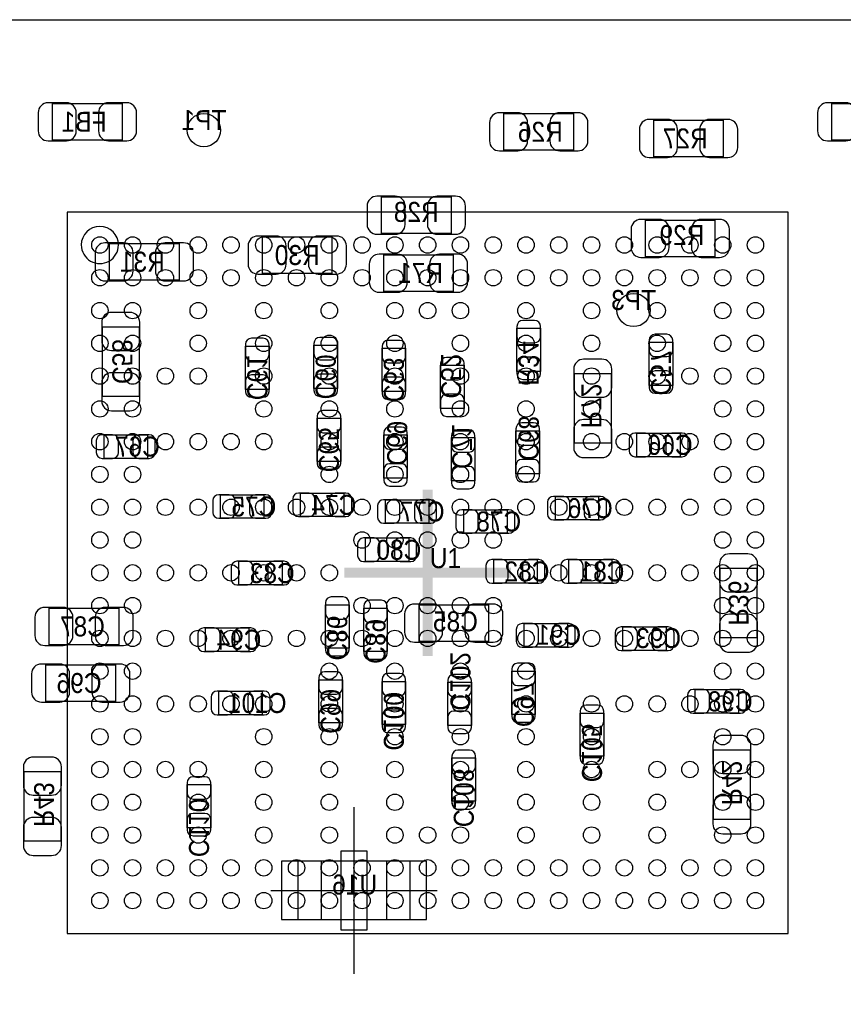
# Model space of a CAD drawing. Extents: x 7.2 to 74.8, y 34 to 67.
# Tile 4 of 9: x 30.3 to 42.9, y 52 to 67. Entities that reach past the tile are written whole.
import ezdxf
from ezdxf.enums import TextEntityAlignment as Align

# ---------------------------------------------------------------- set-up
doc = ezdxf.new("R2010")
doc.units = 0
for name, color, linetype in [('BG_OUTLINE', 80, 'CONTINUOUS'), ('PG_ASSEMBLY_BOTTOM', 30, 'CONTINUOUS'), ('PG_ASSEMBLY_TOP', 253, 'CONTINUOUS'), ('PG_BODY_CENTER', 85, 'CONTINUOUS'), ('PIN_BOTTOM', 211, 'CONTINUOUS'), ('PIN_TOP', 5, 'CONTINUOUS'), ('RD_ASSEMBLY_BOTTOM', 2, 'CONTINUOUS'), ('RD_ASSEMBLY_TOP', 2, 'CONTINUOUS')]:
    doc.layers.add(name, color=color, linetype=linetype)

msp = doc.modelspace()

# ---------------------------------------------------------------- linework, layer by layer
at = {"layer": 'BG_OUTLINE'}
msp.add_lwpolyline([(74.799952, 55.992776, 0.414214), (72.800972, 53.993796, 0.414214), (74.799952, 51.994816), (74.799952, 33.993836), (23.949152, 33.993836), (23.949152, 37.493956, 0.414214), (23.451312, 37.994336, 0.414214), (22.950932, 37.493956), (22.950932, 33.993836), (7.200392, 33.993836), (7.200392, 51.994816, 0.414214), (9.199372, 53.993796, 0.414214), (7.200392, 55.992776), (7.199884, 66.987928), (74.799952, 66.987928)], format="xyb", close=True, dxfattribs=at)
at = {"layer": 'PG_ASSEMBLY_BOTTOM'}
for points in [[(31.899098, 65.150492), (30.838902, 65.150492), (30.838902, 65.710308), (31.899098, 65.710308)], [(43.786298, 65.150492), (42.726102, 65.150492), (42.726102, 65.710308), (43.786298, 65.710308)], [(37.722302, 65.557908), (38.782498, 65.557908), (38.782498, 64.998092), (37.722302, 64.998092)], [(41.068498, 64.896492), (40.008302, 64.896492), (40.008302, 65.456308), (41.068498, 65.456308)], [(36.915598, 63.725552), (35.855402, 63.725552), (35.855402, 64.285368), (36.915598, 64.285368)], [(39.881302, 63.932308), (40.941498, 63.932308), (40.941498, 63.372492), (39.881302, 63.372492)], [(34.039302, 63.678308), (35.099498, 63.678308), (35.099498, 63.118492), (34.039302, 63.118492)], [(31.707074, 63.574422), (32.76727, 63.574422), (32.76727, 63.014606), (31.707074, 63.014606)], [(35.888422, 63.401448), (36.948618, 63.401448), (36.948618, 62.841632), (35.888422, 62.841632)], [(31.597092, 61.242702), (31.597092, 62.302898), (32.156908, 62.302898), (32.156908, 61.242702)], [(37.919914, 61.620654), (37.919914, 62.280546), (38.280086, 62.280546), (38.280086, 61.620654)], [(39.936674, 61.409834), (39.936674, 62.069726), (40.296846, 62.069726), (40.296846, 61.409834)], [(33.780476, 61.348874), (33.780476, 62.008766), (34.140648, 62.008766), (34.140648, 61.348874)], [(34.8234, 61.36132), (34.8234, 62.021212), (35.183572, 62.021212), (35.183572, 61.36132)], [(35.862514, 61.315854), (35.862514, 61.975746), (36.222686, 61.975746), (36.222686, 61.315854)], [(36.756594, 61.056774), (36.756594, 61.716666), (37.116766, 61.716666), (37.116766, 61.056774)], [(38.797992, 60.528962), (38.797992, 61.589158), (39.357808, 61.589158), (39.357808, 60.528962)], [(35.232086, 60.908946), (35.232086, 60.249054), (34.871914, 60.249054), (34.871914, 60.908946)], [(38.265354, 60.719208), (38.265354, 60.059316), (37.905182, 60.059316), (37.905182, 60.719208)], [(39.751254, 60.682886), (40.411146, 60.682886), (40.411146, 60.322714), (39.751254, 60.322714)], [(32.283146, 60.297314), (31.623254, 60.297314), (31.623254, 60.657486), (32.283146, 60.657486)], [(36.248086, 60.654946), (36.248086, 59.995054), (35.887914, 59.995054), (35.887914, 60.654946)], [(37.280596, 60.613036), (37.280596, 59.953144), (36.920424, 59.953144), (36.920424, 60.613036)], [(34.061146, 59.382914), (33.401254, 59.382914), (33.401254, 59.743086), (34.061146, 59.743086)], [(34.620454, 59.768486), (35.280346, 59.768486), (35.280346, 59.408314), (34.620454, 59.408314)], [(36.575746, 59.306714), (35.915854, 59.306714), (35.915854, 59.666886), (36.575746, 59.666886)], [(39.166546, 59.357514), (38.506654, 59.357514), (38.506654, 59.717686), (39.166546, 59.717686)], [(37.769546, 59.154314), (37.109654, 59.154314), (37.109654, 59.514486), (37.769546, 59.514486)], [(35.611054, 59.082686), (36.270946, 59.082686), (36.270946, 58.722514), (35.611054, 58.722514)], [(34.340546, 58.366914), (33.680654, 58.366914), (33.680654, 58.727086), (34.340546, 58.727086)], [(37.566854, 58.752486), (38.226746, 58.752486), (38.226746, 58.392314), (37.566854, 58.392314)], [(39.369746, 58.392314), (38.709854, 58.392314), (38.709854, 58.752486), (39.369746, 58.752486)], [(41.580308, 58.619898), (41.580308, 57.559702), (41.020492, 57.559702), (41.020492, 58.619898)], [(31.848298, 57.454292), (30.788102, 57.454292), (30.788102, 58.014108), (31.848298, 58.014108)], [(35.359086, 58.064146), (35.359086, 57.404254), (34.998914, 57.404254), (34.998914, 58.064146)], [(35.943286, 58.013346), (35.943286, 57.353454), (35.583114, 57.353454), (35.583114, 58.013346)], [(36.426902, 58.064908), (37.487098, 58.064908), (37.487098, 57.505092), (36.426902, 57.505092)], [(33.832546, 57.350914), (33.172654, 57.350914), (33.172654, 57.711086), (33.832546, 57.711086)], [(38.689534, 57.416954), (38.029642, 57.416954), (38.029642, 57.777126), (38.689534, 57.777126)], [(39.537894, 57.726326), (40.197786, 57.726326), (40.197786, 57.366154), (39.537894, 57.366154)], [(31.797498, 56.590692), (30.737302, 56.590692), (30.737302, 57.150508), (31.797498, 57.150508)], [(34.897314, 56.261254), (34.897314, 56.921146), (35.257486, 56.921146), (35.257486, 56.261254)], [(37.840666, 56.392572), (37.840666, 57.052464), (38.200838, 57.052464), (38.200838, 56.392572)], [(35.862514, 56.235854), (35.862514, 56.895746), (36.222686, 56.895746), (36.222686, 56.235854)], [(36.86556, 56.22163), (36.86556, 56.881522), (37.225732, 56.881522), (37.225732, 56.22163)], [(40.640254, 56.771286), (41.300146, 56.771286), (41.300146, 56.411114), (40.640254, 56.411114)], [(34.035746, 56.385714), (33.375854, 56.385714), (33.375854, 56.745886), (34.035746, 56.745886)], [(39.245286, 56.413146), (39.245286, 55.753254), (38.885114, 55.753254), (38.885114, 56.413146)], [(37.289486, 55.727346), (37.289486, 55.067454), (36.929314, 55.067454), (36.929314, 55.727346)], [(41.478708, 55.851298), (41.478708, 54.791102), (40.918892, 54.791102), (40.918892, 55.851298)], [(30.403292, 54.460902), (30.403292, 55.521098), (30.963108, 55.521098), (30.963108, 54.460902)], [(33.250886, 55.320946), (33.250886, 54.661054), (32.890714, 54.661054), (32.890714, 55.320946)], [(34.584894, 53.257196), (34.584894, 54.157372), (36.284662, 54.157372), (36.284662, 53.257196)]]:
    msp.add_lwpolyline(points, close=True, dxfattribs=at)
at = {"layer": 'PG_ASSEMBLY_TOP'}
msp.add_lwpolyline([(42.059098, 64.051688), (31.058866, 64.051688), (31.058866, 53.051456), (42.059098, 53.051456)], close=True, dxfattribs=at)
msp.add_lwpolyline([(31.842964, 63.551562, 0.999965), (31.27502, 63.551562, 1.000035), (31.842964, 63.551562)], format="xyb", dxfattribs=at)
at = {"layer": 'PG_BODY_CENTER', "const_width": 0.1524}
for points in [[(36.558982, 59.821572), (36.558982, 57.281572)], [(35.288982, 58.551572), (37.828982, 58.551572)]]:
    msp.add_lwpolyline(points, dxfattribs=at)
at = {"layer": 'PG_BODY_CENTER'}
for points in [[(35.434778, 54.977284), (35.434778, 52.437284)], [(34.164778, 53.707284), (36.704778, 53.707284)]]:
    msp.add_lwpolyline(points, dxfattribs=at)
at = {"layer": 'PIN_BOTTOM'}
for points in [[(30.769052, 65.140332), (31.04896, 65.140332, 0.414846), (31.199074, 65.290446), (31.199074, 65.570354, 0.414846), (31.04896, 65.720468), (30.769052, 65.720468, 0.414846), (30.618938, 65.570354), (30.618938, 65.290446, 0.414846)], [(31.968948, 65.720468), (31.68904, 65.720468, 0.414846), (31.538926, 65.570354), (31.538926, 65.290446, 0.414846), (31.68904, 65.140332), (31.968948, 65.140332, 0.414846), (32.119062, 65.290446), (32.119062, 65.570354, 0.414846)], [(42.656252, 65.140332), (42.93616, 65.140332, 0.414846), (43.086274, 65.290446), (43.086274, 65.570354, 0.414846), (42.93616, 65.720468), (42.656252, 65.720468, 0.414846), (42.506138, 65.570354), (42.506138, 65.290446, 0.414846)], [(37.652452, 64.987932), (37.93236, 64.987932, 0.414846), (38.082474, 65.138046), (38.082474, 65.417954, 0.414846), (37.93236, 65.568068), (37.652452, 65.568068, 0.414846), (37.502338, 65.417954), (37.502338, 65.138046, 0.414846)], [(38.852348, 65.568068), (38.57244, 65.568068, 0.414846), (38.422326, 65.417954), (38.422326, 65.138046, 0.414846), (38.57244, 64.987932), (38.852348, 64.987932, 0.414846), (39.002462, 65.138046), (39.002462, 65.417954, 0.414846)], [(39.938452, 64.886332), (40.21836, 64.886332, 0.414846), (40.368474, 65.036446), (40.368474, 65.316354, 0.414846), (40.21836, 65.466468), (39.938452, 65.466468, 0.414846), (39.788338, 65.316354), (39.788338, 65.036446, 0.414846)], [(41.138348, 65.466468), (40.85844, 65.466468, 0.414846), (40.708326, 65.316354), (40.708326, 65.036446, 0.414846), (40.85844, 64.886332), (41.138348, 64.886332, 0.414846), (41.288462, 65.036446), (41.288462, 65.316354, 0.414846)], [(35.785552, 63.715392), (36.06546, 63.715392, 0.414846), (36.215574, 63.865506), (36.215574, 64.145414, 0.414846), (36.06546, 64.295528), (35.785552, 64.295528, 0.414846), (35.635438, 64.145414), (35.635438, 63.865506, 0.414846)], [(36.985448, 64.295528), (36.70554, 64.295528, 0.414846), (36.555426, 64.145414), (36.555426, 63.865506, 0.414846), (36.70554, 63.715392), (36.985448, 63.715392, 0.414846), (37.135562, 63.865506), (37.135562, 64.145414, 0.414846)], [(39.811452, 63.362332), (40.09136, 63.362332, 0.414846), (40.241474, 63.512446), (40.241474, 63.792354, 0.414846), (40.09136, 63.942468), (39.811452, 63.942468, 0.414846), (39.661338, 63.792354), (39.661338, 63.512446, 0.414846)], [(41.011348, 63.942468), (40.73144, 63.942468, 0.414846), (40.581326, 63.792354), (40.581326, 63.512446, 0.414846), (40.73144, 63.362332), (41.011348, 63.362332, 0.414846), (41.161462, 63.512446), (41.161462, 63.792354, 0.414846)], [(33.969452, 63.108332), (34.24936, 63.108332, 0.414846), (34.399474, 63.258446), (34.399474, 63.538354, 0.414846), (34.24936, 63.688468), (33.969452, 63.688468, 0.414846), (33.819338, 63.538354), (33.819338, 63.258446, 0.414846)], [(35.169348, 63.688468), (34.88944, 63.688468, 0.414846), (34.739326, 63.538354), (34.739326, 63.258446, 0.414846), (34.88944, 63.108332), (35.169348, 63.108332, 0.414846), (35.319462, 63.258446), (35.319462, 63.538354, 0.414846)], [(31.637224, 63.004446), (31.917132, 63.004446, 0.414846), (32.067246, 63.15456), (32.067246, 63.434468, 0.414846), (31.917132, 63.584582), (31.637224, 63.584582, 0.414846), (31.48711, 63.434468), (31.48711, 63.15456, 0.414846)], [(32.83712, 63.584582), (32.557212, 63.584582, 0.414846), (32.407098, 63.434468), (32.407098, 63.15456, 0.414846), (32.557212, 63.004446), (32.83712, 63.004446, 0.414846), (32.987234, 63.15456), (32.987234, 63.434468, 0.414846)], [(35.818572, 62.831472), (36.09848, 62.831472, 0.414846), (36.248594, 62.981586), (36.248594, 63.261494, 0.414846), (36.09848, 63.411608), (35.818572, 63.411608, 0.414846), (35.668458, 63.261494), (35.668458, 62.981586, 0.414846)], [(37.018468, 63.411608), (36.73856, 63.411608, 0.414846), (36.588446, 63.261494), (36.588446, 62.981586, 0.414846), (36.73856, 62.831472), (37.018468, 62.831472, 0.414846), (37.168582, 62.981586), (37.168582, 63.261494, 0.414846)], [(31.586932, 62.372748), (31.586932, 62.09284, 0.414846), (31.737046, 61.942726), (32.016954, 61.942726, 0.414846), (32.167068, 62.09284), (32.167068, 62.372748, 0.414846), (32.016954, 62.522862), (31.737046, 62.522862, 0.414846)], [(37.919914, 62.310518), (37.919914, 62.150498, 0.413587), (38.010084, 62.060582), (38.189916, 62.060582, 0.413587), (38.280086, 62.150498), (38.280086, 62.310518, 0.413587), (38.189916, 62.400434), (38.010084, 62.400434, 0.413587)], [(39.936674, 62.099698), (39.936674, 61.939678, 0.413587), (40.026844, 61.849762), (40.206676, 61.849762, 0.413587), (40.296846, 61.939678), (40.296846, 62.099698, 0.413587), (40.206676, 62.189614), (40.026844, 62.189614, 0.413587)], [(33.780476, 62.038738), (33.780476, 61.878718, 0.413587), (33.870646, 61.788802), (34.050478, 61.788802, 0.413587), (34.140648, 61.878718), (34.140648, 62.038738, 0.413587), (34.050478, 62.128654), (33.870646, 62.128654, 0.413587)], [(34.8234, 62.051184), (34.8234, 61.891164, 0.413587), (34.91357, 61.801248), (35.093402, 61.801248, 0.413587), (35.183572, 61.891164), (35.183572, 62.051184, 0.413587), (35.093402, 62.1411), (34.91357, 62.1411, 0.413587)], [(35.862514, 62.005718), (35.862514, 61.845698, 0.413587), (35.952684, 61.755782), (36.132516, 61.755782, 0.413587), (36.222686, 61.845698), (36.222686, 62.005718, 0.413587), (36.132516, 62.095634), (35.952684, 62.095634, 0.413587)], [(36.756594, 61.746638), (36.756594, 61.586618, 0.413587), (36.846764, 61.496702), (37.026596, 61.496702, 0.413587), (37.116766, 61.586618), (37.116766, 61.746638, 0.413587), (37.026596, 61.836554), (36.846764, 61.836554, 0.413587)], [(38.280086, 61.590682), (38.280086, 61.750702, 0.413587), (38.189916, 61.840618), (38.010084, 61.840618, 0.413587), (37.919914, 61.750702), (37.919914, 61.590682, 0.413587), (38.010084, 61.500766), (38.189916, 61.500766, 0.413587)], [(38.787832, 61.659008), (38.787832, 61.3791, 0.414846), (38.937946, 61.228986), (39.217854, 61.228986, 0.414846), (39.367968, 61.3791), (39.367968, 61.659008, 0.414846), (39.217854, 61.809122), (38.937946, 61.809122, 0.414846)], [(32.167068, 61.172852), (32.167068, 61.45276, 0.414846), (32.016954, 61.602874), (31.737046, 61.602874, 0.414846), (31.586932, 61.45276), (31.586932, 61.172852, 0.414846), (31.737046, 61.022738), (32.016954, 61.022738, 0.414846)], [(35.183572, 61.331348), (35.183572, 61.491368, 0.413587), (35.093402, 61.581284), (34.91357, 61.581284, 0.413587), (34.8234, 61.491368), (34.8234, 61.331348, 0.413587), (34.91357, 61.241432), (35.093402, 61.241432, 0.413587)], [(40.296846, 61.379862), (40.296846, 61.539882, 0.413587), (40.206676, 61.629798), (40.026844, 61.629798, 0.413587), (39.936674, 61.539882), (39.936674, 61.379862, 0.413587), (40.026844, 61.289946), (40.206676, 61.289946, 0.413587)], [(34.140648, 61.318902), (34.140648, 61.478922, 0.413587), (34.050478, 61.568838), (33.870646, 61.568838, 0.413587), (33.780476, 61.478922), (33.780476, 61.318902, 0.413587), (33.870646, 61.228986), (34.050478, 61.228986, 0.413587)], [(36.222686, 61.285882), (36.222686, 61.445902, 0.413587), (36.132516, 61.535818), (35.952684, 61.535818, 0.413587), (35.862514, 61.445902), (35.862514, 61.285882, 0.413587), (35.952684, 61.195966), (36.132516, 61.195966, 0.413587)], [(37.116766, 61.026802), (37.116766, 61.186822, 0.413587), (37.026596, 61.276738), (36.846764, 61.276738, 0.413587), (36.756594, 61.186822), (36.756594, 61.026802, 0.413587), (36.846764, 60.936886), (37.026596, 60.936886, 0.413587)], [(34.871914, 60.938918), (34.871914, 60.778898, 0.413587), (34.962084, 60.688982), (35.141916, 60.688982, 0.413587), (35.232086, 60.778898), (35.232086, 60.938918, 0.413587), (35.141916, 61.028834), (34.962084, 61.028834, 0.413587)], [(37.905182, 60.74918), (37.905182, 60.58916, 0.413587), (37.995352, 60.499244), (38.175184, 60.499244, 0.413587), (38.265354, 60.58916), (38.265354, 60.74918, 0.413587), (38.175184, 60.839096), (37.995352, 60.839096, 0.413587)], [(39.367968, 60.459112), (39.367968, 60.73902, 0.414846), (39.217854, 60.889134), (38.937946, 60.889134, 0.414846), (38.787832, 60.73902), (38.787832, 60.459112, 0.414846), (38.937946, 60.308998), (39.217854, 60.308998, 0.414846)], [(35.887914, 60.684918), (35.887914, 60.524898, 0.413587), (35.978084, 60.434982), (36.157916, 60.434982, 0.413587), (36.248086, 60.524898), (36.248086, 60.684918, 0.413587), (36.157916, 60.774834), (35.978084, 60.774834, 0.413587)], [(36.920424, 60.643008), (36.920424, 60.482988, 0.413587), (37.010594, 60.393072), (37.190426, 60.393072, 0.413587), (37.280596, 60.482988), (37.280596, 60.643008, 0.413587), (37.190426, 60.732924), (37.010594, 60.732924, 0.413587)], [(39.721282, 60.322714), (39.881302, 60.322714, 0.413587), (39.971218, 60.412884), (39.971218, 60.592716, 0.413587), (39.881302, 60.682886), (39.721282, 60.682886, 0.413587), (39.631366, 60.592716), (39.631366, 60.412884, 0.413587)], [(40.441118, 60.682886), (40.281098, 60.682886, 0.413587), (40.191182, 60.592716), (40.191182, 60.412884, 0.413587), (40.281098, 60.322714), (40.441118, 60.322714, 0.413587), (40.531034, 60.412884), (40.531034, 60.592716, 0.413587)], [(31.593282, 60.297314), (31.753302, 60.297314, 0.413587), (31.843218, 60.387484), (31.843218, 60.567316, 0.413587), (31.753302, 60.657486), (31.593282, 60.657486, 0.413587), (31.503366, 60.567316), (31.503366, 60.387484, 0.413587)], [(32.313118, 60.657486), (32.153098, 60.657486, 0.413587), (32.063182, 60.567316), (32.063182, 60.387484, 0.413587), (32.153098, 60.297314), (32.313118, 60.297314, 0.413587), (32.403034, 60.387484), (32.403034, 60.567316, 0.413587)], [(35.232086, 60.219082), (35.232086, 60.379102, 0.413587), (35.141916, 60.469018), (34.962084, 60.469018, 0.413587), (34.871914, 60.379102), (34.871914, 60.219082, 0.413587), (34.962084, 60.129166), (35.141916, 60.129166, 0.413587)], [(38.265354, 60.029344), (38.265354, 60.189364, 0.413587), (38.175184, 60.27928), (37.995352, 60.27928, 0.413587), (37.905182, 60.189364), (37.905182, 60.029344, 0.413587), (37.995352, 59.939428), (38.175184, 59.939428, 0.413587)], [(36.248086, 59.965082), (36.248086, 60.125102, 0.413587), (36.157916, 60.215018), (35.978084, 60.215018, 0.413587), (35.887914, 60.125102), (35.887914, 59.965082, 0.413587), (35.978084, 59.875166), (36.157916, 59.875166, 0.413587)], [(37.280596, 59.923172), (37.280596, 60.083192, 0.413587), (37.190426, 60.173108), (37.010594, 60.173108, 0.413587), (36.920424, 60.083192), (36.920424, 59.923172, 0.413587), (37.010594, 59.833256), (37.190426, 59.833256, 0.413587)], [(33.371282, 59.382914), (33.531302, 59.382914, 0.413587), (33.621218, 59.473084), (33.621218, 59.652916, 0.413587), (33.531302, 59.743086), (33.371282, 59.743086, 0.413587), (33.281366, 59.652916), (33.281366, 59.473084, 0.413587)], [(34.091118, 59.743086), (33.931098, 59.743086, 0.413587), (33.841182, 59.652916), (33.841182, 59.473084, 0.413587), (33.931098, 59.382914), (34.091118, 59.382914, 0.413587), (34.181034, 59.473084), (34.181034, 59.652916, 0.413587)], [(34.590482, 59.408314), (34.750502, 59.408314, 0.413587), (34.840418, 59.498484), (34.840418, 59.678316, 0.413587), (34.750502, 59.768486), (34.590482, 59.768486, 0.413587), (34.500566, 59.678316), (34.500566, 59.498484, 0.413587)], [(35.310318, 59.768486), (35.150298, 59.768486, 0.413587), (35.060382, 59.678316), (35.060382, 59.498484, 0.413587), (35.150298, 59.408314), (35.310318, 59.408314, 0.413587), (35.400234, 59.498484), (35.400234, 59.678316, 0.413587)], [(35.885882, 59.306714), (36.045902, 59.306714, 0.413587), (36.135818, 59.396884), (36.135818, 59.576716, 0.413587), (36.045902, 59.666886), (35.885882, 59.666886, 0.413587), (35.795966, 59.576716), (35.795966, 59.396884, 0.413587)], [(36.605718, 59.666886), (36.445698, 59.666886, 0.413587), (36.355782, 59.576716), (36.355782, 59.396884, 0.413587), (36.445698, 59.306714), (36.605718, 59.306714, 0.413587), (36.695634, 59.396884), (36.695634, 59.576716, 0.413587)], [(38.476682, 59.357514), (38.636702, 59.357514, 0.413587), (38.726618, 59.447684), (38.726618, 59.627516, 0.413587), (38.636702, 59.717686), (38.476682, 59.717686, 0.413587), (38.386766, 59.627516), (38.386766, 59.447684, 0.413587)], [(39.196518, 59.717686), (39.036498, 59.717686, 0.413587), (38.946582, 59.627516), (38.946582, 59.447684, 0.413587), (39.036498, 59.357514), (39.196518, 59.357514, 0.413587), (39.286434, 59.447684), (39.286434, 59.627516, 0.413587)], [(37.079682, 59.154314), (37.239702, 59.154314, 0.413587), (37.329618, 59.244484), (37.329618, 59.424316, 0.413587), (37.239702, 59.514486), (37.079682, 59.514486, 0.413587), (36.989766, 59.424316), (36.989766, 59.244484, 0.413587)], [(37.799518, 59.514486), (37.639498, 59.514486, 0.413587), (37.549582, 59.424316), (37.549582, 59.244484, 0.413587), (37.639498, 59.154314), (37.799518, 59.154314, 0.413587), (37.889434, 59.244484), (37.889434, 59.424316, 0.413587)], [(35.581082, 58.722514), (35.741102, 58.722514, 0.413587), (35.831018, 58.812684), (35.831018, 58.992516, 0.413587), (35.741102, 59.082686), (35.581082, 59.082686, 0.413587), (35.491166, 58.992516), (35.491166, 58.812684, 0.413587)], [(36.300918, 59.082686), (36.140898, 59.082686, 0.413587), (36.050982, 58.992516), (36.050982, 58.812684, 0.413587), (36.140898, 58.722514), (36.300918, 58.722514, 0.413587), (36.390834, 58.812684), (36.390834, 58.992516, 0.413587)], [(33.650682, 58.366914), (33.810702, 58.366914, 0.413587), (33.900618, 58.457084), (33.900618, 58.636916, 0.413587), (33.810702, 58.727086), (33.650682, 58.727086, 0.413587), (33.560766, 58.636916), (33.560766, 58.457084, 0.413587)], [(34.370518, 58.727086), (34.210498, 58.727086, 0.413587), (34.120582, 58.636916), (34.120582, 58.457084, 0.413587), (34.210498, 58.366914), (34.370518, 58.366914, 0.413587), (34.460434, 58.457084), (34.460434, 58.636916, 0.413587)], [(37.536882, 58.392314), (37.696902, 58.392314, 0.413587), (37.786818, 58.482484), (37.786818, 58.662316, 0.413587), (37.696902, 58.752486), (37.536882, 58.752486, 0.413587), (37.446966, 58.662316), (37.446966, 58.482484, 0.413587)], [(38.256718, 58.752486), (38.096698, 58.752486, 0.413587), (38.006782, 58.662316), (38.006782, 58.482484, 0.413587), (38.096698, 58.392314), (38.256718, 58.392314, 0.413587), (38.346634, 58.482484), (38.346634, 58.662316, 0.413587)], [(38.679882, 58.392314), (38.839902, 58.392314, 0.413587), (38.929818, 58.482484), (38.929818, 58.662316, 0.413587), (38.839902, 58.752486), (38.679882, 58.752486, 0.413587), (38.589966, 58.662316), (38.589966, 58.482484, 0.413587)], [(39.399718, 58.752486), (39.239698, 58.752486, 0.413587), (39.149782, 58.662316), (39.149782, 58.482484, 0.413587), (39.239698, 58.392314), (39.399718, 58.392314, 0.413587), (39.489634, 58.482484), (39.489634, 58.662316, 0.413587)], [(41.010332, 58.689748), (41.010332, 58.40984, 0.414846), (41.160446, 58.259726), (41.440354, 58.259726, 0.414846), (41.590468, 58.40984), (41.590468, 58.689748, 0.414846), (41.440354, 58.839862), (41.160446, 58.839862, 0.414846)], [(34.998914, 58.094118), (34.998914, 57.934098, 0.413587), (35.089084, 57.844182), (35.268916, 57.844182, 0.413587), (35.359086, 57.934098), (35.359086, 58.094118, 0.413587), (35.268916, 58.184034), (35.089084, 58.184034, 0.413587)], [(35.583114, 58.043318), (35.583114, 57.883298, 0.413587), (35.673284, 57.793382), (35.853116, 57.793382, 0.413587), (35.943286, 57.883298), (35.943286, 58.043318, 0.413587), (35.853116, 58.133234), (35.673284, 58.133234, 0.413587)], [(30.718252, 57.444132), (30.99816, 57.444132, 0.414846), (31.148274, 57.594246), (31.148274, 57.874154, 0.414846), (30.99816, 58.024268), (30.718252, 58.024268, 0.414846), (30.568138, 57.874154), (30.568138, 57.594246, 0.414846)], [(31.918148, 58.024268), (31.63824, 58.024268, 0.414846), (31.488126, 57.874154), (31.488126, 57.594246, 0.414846), (31.63824, 57.444132), (31.918148, 57.444132, 0.414846), (32.068262, 57.594246), (32.068262, 57.874154, 0.414846)], [(36.357052, 57.494932), (36.63696, 57.494932, 0.414846), (36.787074, 57.645046), (36.787074, 57.924954, 0.414846), (36.63696, 58.075068), (36.357052, 58.075068, 0.414846), (36.206938, 57.924954), (36.206938, 57.645046, 0.414846)], [(37.556948, 58.075068), (37.27704, 58.075068, 0.414846), (37.126926, 57.924954), (37.126926, 57.645046, 0.414846), (37.27704, 57.494932), (37.556948, 57.494932, 0.414846), (37.707062, 57.645046), (37.707062, 57.924954, 0.414846)], [(41.590468, 57.489852), (41.590468, 57.76976, 0.414846), (41.440354, 57.919874), (41.160446, 57.919874, 0.414846), (41.010332, 57.76976), (41.010332, 57.489852, 0.414846), (41.160446, 57.339738), (41.440354, 57.339738, 0.414846)], [(33.142682, 57.350914), (33.302702, 57.350914, 0.413587), (33.392618, 57.441084), (33.392618, 57.620916, 0.413587), (33.302702, 57.711086), (33.142682, 57.711086, 0.413587), (33.052766, 57.620916), (33.052766, 57.441084, 0.413587)], [(33.862518, 57.711086), (33.702498, 57.711086, 0.413587), (33.612582, 57.620916), (33.612582, 57.441084, 0.413587), (33.702498, 57.350914), (33.862518, 57.350914, 0.413587), (33.952434, 57.441084), (33.952434, 57.620916, 0.413587)], [(37.99967, 57.416954), (38.15969, 57.416954, 0.413587), (38.249606, 57.507124), (38.249606, 57.686956, 0.413587), (38.15969, 57.777126), (37.99967, 57.777126, 0.413587), (37.909754, 57.686956), (37.909754, 57.507124, 0.413587)], [(38.719506, 57.777126), (38.559486, 57.777126, 0.413587), (38.46957, 57.686956), (38.46957, 57.507124, 0.413587), (38.559486, 57.416954), (38.719506, 57.416954, 0.413587), (38.809422, 57.507124), (38.809422, 57.686956, 0.413587)], [(39.507922, 57.366154), (39.667942, 57.366154, 0.413587), (39.757858, 57.456324), (39.757858, 57.636156, 0.413587), (39.667942, 57.726326), (39.507922, 57.726326, 0.413587), (39.418006, 57.636156), (39.418006, 57.456324, 0.413587)], [(40.227758, 57.726326), (40.067738, 57.726326, 0.413587), (39.977822, 57.636156), (39.977822, 57.456324, 0.413587), (40.067738, 57.366154), (40.227758, 57.366154, 0.413587), (40.317674, 57.456324), (40.317674, 57.636156, 0.413587)], [(35.359086, 57.374282), (35.359086, 57.534302, 0.413587), (35.268916, 57.624218), (35.089084, 57.624218, 0.413587), (34.998914, 57.534302), (34.998914, 57.374282, 0.413587), (35.089084, 57.284366), (35.268916, 57.284366, 0.413587)], [(35.943286, 57.323482), (35.943286, 57.483502, 0.413587), (35.853116, 57.573418), (35.673284, 57.573418, 0.413587), (35.583114, 57.483502), (35.583114, 57.323482, 0.413587), (35.673284, 57.233566), (35.853116, 57.233566, 0.413587)], [(30.667452, 56.580532), (30.94736, 56.580532, 0.414846), (31.097474, 56.730646), (31.097474, 57.010554, 0.414846), (30.94736, 57.160668), (30.667452, 57.160668, 0.414846), (30.517338, 57.010554), (30.517338, 56.730646, 0.414846)], [(31.867348, 57.160668), (31.58744, 57.160668, 0.414846), (31.437326, 57.010554), (31.437326, 56.730646, 0.414846), (31.58744, 56.580532), (31.867348, 56.580532, 0.414846), (32.017462, 56.730646), (32.017462, 57.010554, 0.414846)], [(37.840666, 57.082436), (37.840666, 56.922416, 0.413587), (37.930836, 56.8325), (38.110668, 56.8325, 0.413587), (38.200838, 56.922416), (38.200838, 57.082436, 0.413587), (38.110668, 57.172352), (37.930836, 57.172352, 0.413587)], [(34.897314, 56.951118), (34.897314, 56.791098, 0.413587), (34.987484, 56.701182), (35.167316, 56.701182, 0.413587), (35.257486, 56.791098), (35.257486, 56.951118, 0.413587), (35.167316, 57.041034), (34.987484, 57.041034, 0.413587)], [(35.862514, 56.925718), (35.862514, 56.765698, 0.413587), (35.952684, 56.675782), (36.132516, 56.675782, 0.413587), (36.222686, 56.765698), (36.222686, 56.925718, 0.413587), (36.132516, 57.015634), (35.952684, 57.015634, 0.413587)], [(36.86556, 56.911494), (36.86556, 56.751474, 0.413587), (36.95573, 56.661558), (37.135562, 56.661558, 0.413587), (37.225732, 56.751474), (37.225732, 56.911494, 0.413587), (37.135562, 57.00141), (36.95573, 57.00141, 0.413587)], [(40.610282, 56.411114), (40.770302, 56.411114, 0.413587), (40.860218, 56.501284), (40.860218, 56.681116, 0.413587), (40.770302, 56.771286), (40.610282, 56.771286, 0.413587), (40.520366, 56.681116), (40.520366, 56.501284, 0.413587)], [(41.330118, 56.771286), (41.170098, 56.771286, 0.413587), (41.080182, 56.681116), (41.080182, 56.501284, 0.413587), (41.170098, 56.411114), (41.330118, 56.411114, 0.413587), (41.420034, 56.501284), (41.420034, 56.681116, 0.413587)], [(33.345882, 56.385714), (33.505902, 56.385714, 0.413587), (33.595818, 56.475884), (33.595818, 56.655716, 0.413587), (33.505902, 56.745886), (33.345882, 56.745886, 0.413587), (33.255966, 56.655716), (33.255966, 56.475884, 0.413587)], [(34.065718, 56.745886), (33.905698, 56.745886, 0.413587), (33.815782, 56.655716), (33.815782, 56.475884, 0.413587), (33.905698, 56.385714), (34.065718, 56.385714, 0.413587), (34.155634, 56.475884), (34.155634, 56.655716, 0.413587)], [(35.257486, 56.231282), (35.257486, 56.391302, 0.413587), (35.167316, 56.481218), (34.987484, 56.481218, 0.413587), (34.897314, 56.391302), (34.897314, 56.231282, 0.413587), (34.987484, 56.141366), (35.167316, 56.141366, 0.413587)], [(38.200838, 56.3626), (38.200838, 56.52262, 0.413587), (38.110668, 56.612536), (37.930836, 56.612536, 0.413587), (37.840666, 56.52262), (37.840666, 56.3626, 0.413587), (37.930836, 56.272684), (38.110668, 56.272684, 0.413587)], [(38.885114, 56.443118), (38.885114, 56.283098, 0.413587), (38.975284, 56.193182), (39.155116, 56.193182, 0.413587), (39.245286, 56.283098), (39.245286, 56.443118, 0.413587), (39.155116, 56.533034), (38.975284, 56.533034, 0.413587)], [(36.222686, 56.205882), (36.222686, 56.365902, 0.413587), (36.132516, 56.455818), (35.952684, 56.455818, 0.413587), (35.862514, 56.365902), (35.862514, 56.205882, 0.413587), (35.952684, 56.115966), (36.132516, 56.115966, 0.413587)], [(37.225732, 56.191658), (37.225732, 56.351678, 0.413587), (37.135562, 56.441594), (36.95573, 56.441594, 0.413587), (36.86556, 56.351678), (36.86556, 56.191658, 0.413587), (36.95573, 56.101742), (37.135562, 56.101742, 0.413587)], [(40.908732, 55.921148), (40.908732, 55.64124, 0.414846), (41.058846, 55.491126), (41.338754, 55.491126, 0.414846), (41.488868, 55.64124), (41.488868, 55.921148, 0.414846), (41.338754, 56.071262), (41.058846, 56.071262, 0.414846)], [(39.245286, 55.723282), (39.245286, 55.883302, 0.413587), (39.155116, 55.973218), (38.975284, 55.973218, 0.413587), (38.885114, 55.883302), (38.885114, 55.723282, 0.413587), (38.975284, 55.633366), (39.155116, 55.633366, 0.413587)], [(30.393132, 55.590948), (30.393132, 55.31104, 0.414846), (30.543246, 55.160926), (30.823154, 55.160926, 0.414846), (30.973268, 55.31104), (30.973268, 55.590948, 0.414846), (30.823154, 55.741062), (30.543246, 55.741062, 0.414846)], [(36.929314, 55.757318), (36.929314, 55.597298, 0.413587), (37.019484, 55.507382), (37.199316, 55.507382, 0.413587), (37.289486, 55.597298), (37.289486, 55.757318, 0.413587), (37.199316, 55.847234), (37.019484, 55.847234, 0.413587)], [(32.890714, 55.350918), (32.890714, 55.190898, 0.413587), (32.980884, 55.100982), (33.160716, 55.100982, 0.413587), (33.250886, 55.190898), (33.250886, 55.350918, 0.413587), (33.160716, 55.440834), (32.980884, 55.440834, 0.413587)], [(37.289486, 55.037482), (37.289486, 55.197502, 0.413587), (37.199316, 55.287418), (37.019484, 55.287418, 0.413587), (36.929314, 55.197502), (36.929314, 55.037482, 0.413587), (37.019484, 54.947566), (37.199316, 54.947566, 0.413587)], [(41.488868, 54.721252), (41.488868, 55.00116, 0.414846), (41.338754, 55.151274), (41.058846, 55.151274, 0.414846), (40.908732, 55.00116), (40.908732, 54.721252, 0.414846), (41.058846, 54.571138), (41.338754, 54.571138, 0.414846)], [(30.973268, 54.391052), (30.973268, 54.67096, 0.414846), (30.823154, 54.821074), (30.543246, 54.821074, 0.414846), (30.393132, 54.67096), (30.393132, 54.391052, 0.414846), (30.543246, 54.240938), (30.823154, 54.240938, 0.414846)], [(33.250886, 54.631082), (33.250886, 54.791102, 0.413587), (33.160716, 54.881018), (32.980884, 54.881018, 0.413587), (32.890714, 54.791102), (32.890714, 54.631082, 0.413587), (32.980884, 54.541166), (33.160716, 54.541166, 0.413587)]]:
    msp.add_lwpolyline(points, format="xyb", close=True, dxfattribs=at)
for points in [[(35.234753, 54.307232), (35.234753, 53.107336), (35.634803, 53.107336), (35.634803, 54.307232)], [(34.329878, 54.151784), (34.329878, 53.262784), (34.939478, 53.262784), (34.939478, 54.151784)], [(35.930078, 54.151784), (35.930078, 53.262784), (36.539678, 53.262784), (36.539678, 54.151784)]]:
    msp.add_lwpolyline(points, close=True, dxfattribs=at)
for centre in [(33.147, 65.3034), (39.7002, 62.5602)]:
    msp.add_circle(centre, 0.254, dxfattribs=at)
at = {"layer": 'PIN_TOP'}
for centre in [(31.558992, 63.551562), (32.058864, 63.551562), (32.55899, 63.551562), (33.058862, 63.551562), (33.558988, 63.551562), (34.05886, 63.551562), (34.558986, 63.551562), (35.058858, 63.551562), (35.558984, 63.551562), (36.058856, 63.551562), (36.558982, 63.551562), (37.059108, 63.551562), (37.55898, 63.551562), (38.059106, 63.551562), (38.558978, 63.551562), (39.059104, 63.551562), (39.558976, 63.551562), (40.059102, 63.551562), (40.558974, 63.551562), (41.0591, 63.551562), (41.558972, 63.551562), (31.558992, 63.05169), (32.058864, 63.05169), (32.55899, 63.05169), (33.058862, 63.05169), (33.558988, 63.05169), (34.05886, 63.05169), (34.558986, 63.05169), (35.058858, 63.05169), (35.558984, 63.05169), (36.058856, 63.05169), (36.558982, 63.05169), (37.059108, 63.05169), (37.55898, 63.05169), (38.059106, 63.05169), (38.558978, 63.05169), (39.059104, 63.05169), (39.558976, 63.05169), (40.059102, 63.05169), (40.558974, 63.05169), (41.0591, 63.05169), (41.558972, 63.05169), (31.558992, 62.551564), (32.058864, 62.551564), (33.058862, 62.551564), (34.05886, 62.551564), (35.058858, 62.551564), (36.058856, 62.551564), (36.558982, 62.551564), (37.059108, 62.551564), (38.059106, 62.551564), (39.059104, 62.551564), (40.059102, 62.551564), (41.0591, 62.551564), (41.558972, 62.551564), (31.558992, 62.051692), (32.058864, 62.051692), (33.058862, 62.051692), (34.05886, 62.051692), (35.058858, 62.051692), (36.058856, 62.051692), (37.059108, 62.051692), (38.059106, 62.051692), (39.059104, 62.051692), (40.059102, 62.051692), (41.0591, 62.051692), (41.558972, 62.051692), (31.558992, 61.551566), (32.058864, 61.551566), (32.55899, 61.551566), (33.058862, 61.551566), (34.05886, 61.551566), (35.058858, 61.551566), (36.058856, 61.551566), (37.059108, 61.551566), (38.059106, 61.551566), (39.059104, 61.551566), (40.059102, 61.551566), (40.558974, 61.551566), (41.0591, 61.551566), (41.558972, 61.551566), (31.558992, 61.051694), (32.058864, 61.051694), (34.05886, 61.051694), (35.058858, 61.051694), (36.058856, 61.051694), (37.059108, 61.051694), (38.059106, 61.051694), (39.059104, 61.051694), (41.0591, 61.051694), (41.558972, 61.051694), (31.558992, 60.551568), (32.058864, 60.551568), (32.55899, 60.551568), (33.058862, 60.551568), (33.558988, 60.551568), (34.05886, 60.551568), (35.058858, 60.551568), (36.058856, 60.551568), (37.059108, 60.551568), (38.059106, 60.551568), (39.059104, 60.551568), (39.558976, 60.551568), (40.059102, 60.551568), (40.558974, 60.551568), (41.0591, 60.551568), (41.558972, 60.551568), (31.558992, 60.051696), (32.058864, 60.051696), (35.058858, 60.051696), (36.058856, 60.051696), (37.059108, 60.051696), (38.059106, 60.051696), (41.0591, 60.051696), (41.558972, 60.051696), (31.558992, 59.55157), (32.058864, 59.55157), (32.55899, 59.55157), (33.058862, 59.55157), (33.558988, 59.55157), (34.05886, 59.55157), (34.558986, 59.55157), (35.058858, 59.55157), (35.558984, 59.55157), (36.058856, 59.55157), (36.558982, 59.55157), (37.059108, 59.55157), (37.55898, 59.55157), (38.059106, 59.55157), (38.558978, 59.55157), (39.059104, 59.55157), (39.558976, 59.55157), (40.059102, 59.55157), (40.558974, 59.55157), (41.0591, 59.55157), (41.558972, 59.55157), (31.558992, 59.051698), (32.058864, 59.051698), (35.558984, 59.051698), (36.058856, 59.051698), (36.558982, 59.051698), (37.059108, 59.051698), (37.55898, 59.051698), (41.0591, 59.051698), (41.558972, 59.051698), (31.558992, 58.551572), (32.058864, 58.551572), (32.55899, 58.551572), (33.058862, 58.551572), (33.558988, 58.551572), (34.05886, 58.551572), (34.558986, 58.551572), (35.058858, 58.551572), (38.059106, 58.551572), (38.558978, 58.551572), (39.059104, 58.551572), (39.558976, 58.551572), (40.059102, 58.551572), (40.558974, 58.551572), (41.0591, 58.551572), (41.558972, 58.551572), (31.558992, 58.051446), (32.058864, 58.051446), (35.558984, 58.051446), (36.058856, 58.051446), (36.558982, 58.051446), (37.059108, 58.051446), (37.55898, 58.051446), (41.0591, 58.051446), (41.558972, 58.051446), (31.558992, 57.551574), (32.058864, 57.551574), (32.55899, 57.551574), (33.058862, 57.551574), (33.558988, 57.551574), (34.05886, 57.551574), (34.558986, 57.551574), (35.058858, 57.551574), (35.558984, 57.551574), (36.058856, 57.551574), (36.558982, 57.551574), (37.059108, 57.551574), (37.55898, 57.551574), (38.059106, 57.551574), (38.558978, 57.551574), (39.059104, 57.551574), (39.558976, 57.551574), (40.059102, 57.551574), (40.558974, 57.551574), (41.0591, 57.551574), (41.558972, 57.551574), (31.558992, 57.051448), (32.058864, 57.051448), (35.058858, 57.051448), (36.058856, 57.051448), (37.059108, 57.051448), (38.059106, 57.051448), (41.0591, 57.051448), (41.558972, 57.051448), (31.558992, 56.551576), (32.058864, 56.551576), (32.55899, 56.551576), (33.058862, 56.551576), (33.558988, 56.551576), (34.05886, 56.551576), (35.058858, 56.551576), (36.058856, 56.551576), (37.059108, 56.551576), (38.059106, 56.551576), (39.059104, 56.551576), (39.558976, 56.551576), (40.059102, 56.551576), (40.558974, 56.551576), (41.0591, 56.551576), (41.558972, 56.551576), (31.558992, 56.05145), (32.058864, 56.05145), (34.05886, 56.05145), (35.058858, 56.05145), (36.058856, 56.05145), (37.059108, 56.05145), (38.059106, 56.05145), (39.059104, 56.05145), (41.0591, 56.05145), (41.558972, 56.05145), (31.558992, 55.551578), (32.058864, 55.551578), (32.55899, 55.551578), (33.058862, 55.551578), (34.05886, 55.551578), (35.058858, 55.551578), (36.058856, 55.551578), (37.059108, 55.551578), (38.059106, 55.551578), (39.059104, 55.551578), (40.059102, 55.551578), (40.558974, 55.551578), (41.0591, 55.551578), (41.558972, 55.551578), (31.558992, 55.051452), (32.058864, 55.051452), (33.058862, 55.051452), (34.05886, 55.051452), (35.058858, 55.051452), (36.058856, 55.051452), (37.059108, 55.051452), (38.059106, 55.051452), (39.059104, 55.051452), (40.059102, 55.051452), (41.0591, 55.051452), (41.558972, 55.051452), (31.558992, 54.55158), (32.058864, 54.55158), (33.058862, 54.55158), (34.05886, 54.55158), (35.058858, 54.55158), (36.058856, 54.55158), (36.558982, 54.55158), (37.059108, 54.55158), (38.059106, 54.55158), (39.059104, 54.55158), (40.059102, 54.55158), (41.0591, 54.55158), (41.558972, 54.55158), (31.558992, 54.051454), (32.058864, 54.051454), (32.55899, 54.051454), (33.058862, 54.051454), (33.558988, 54.051454), (34.05886, 54.051454), (34.558986, 54.051454), (35.058858, 54.051454), (35.558984, 54.051454), (36.058856, 54.051454), (36.558982, 54.051454), (37.059108, 54.051454), (37.55898, 54.051454), (38.059106, 54.051454), (38.558978, 54.051454), (39.059104, 54.051454), (39.558976, 54.051454), (40.059102, 54.051454), (40.558974, 54.051454), (41.0591, 54.051454), (41.558972, 54.051454), (31.558992, 53.551582), (32.058864, 53.551582), (32.55899, 53.551582), (33.058862, 53.551582), (33.558988, 53.551582), (34.05886, 53.551582), (34.558986, 53.551582), (35.058858, 53.551582), (35.558984, 53.551582), (36.058856, 53.551582), (36.558982, 53.551582), (37.059108, 53.551582), (37.55898, 53.551582), (38.059106, 53.551582), (38.558978, 53.551582), (39.059104, 53.551582), (39.558976, 53.551582), (40.059102, 53.551582), (40.558974, 53.551582), (41.0591, 53.551582), (41.558972, 53.551582)]:
    msp.add_circle(centre, 0.124968, dxfattribs=at)

# ---------------------------------------------------------------- texts
at = {"layer": 'RD_ASSEMBLY_BOTTOM', "text_generation_flag": 2, "width": 0.916667}
for s, p in [('FB1', (31.3182, 65.278)), ('TP1', (33.147, 65.3034)), ('R26', (38.2778, 65.1256)), ('R27', (40.4876, 65.024)), ('R28', (36.3855, 63.90386)), ('R29', (40.4368, 63.5508)), ('R30', (34.5694, 63.246)), ('R31', (32.2072, 63.1444)), ('R71', (36.45154, 62.97422)), ('TP3', (39.7002, 62.5602)), ('C67', (32.131, 60.325)), ('C66', (40.259, 60.3504)), ('C75', (33.909, 59.4106)), ('C74', (35.1282, 59.436)), ('C77', (36.4744, 59.3344)), ('C76', (39.0398, 59.3852)), ('C78', (37.6428, 59.182)), ('C80', (36.1188, 58.7502)), ('C82', (38.0746, 58.42)), ('C81', (39.2176, 58.42)), ('C83', (34.1884, 58.3946)), ('C87', (31.2928, 57.5818)), ('C85', (36.9824, 57.658)), ('C94', (33.6804, 57.3786)), ('C91', (38.5572, 57.4548)), ('C93', (40.0812, 57.404)), ('C96', (31.242, 56.7182)), ('C101', (33.9598, 56.4134)), ('C98', (41.1734, 56.4388))]:
    msp.add_text(s, height=0.3048, dxfattribs=at).set_placement(p, align=Align.CENTER)
for s, p in [('C58', (31.75, 61.7728)), ('R34', (37.9476, 61.7474)), ('C57', (39.96436, 61.59881)), ('C61', (33.808162, 61.52642)), ('C60', (34.851086, 61.538866)), ('C63', (35.8902, 61.4934)), ('C52', (36.76396, 61.55182)), ('R72', (38.90518, 61.09716)), ('C69', (35.941, 60.5282)), ('C68', (37.9476, 60.6044)), ('C65', (34.8996, 60.4266)), ('C71', (36.9316, 60.4774)), ('R36', (41.148, 58.0898)), ('C86', (35.0266, 57.5564)), ('C89', (35.6108, 57.5056)), ('C102', (36.9062, 56.896)), ('C97', (37.8714, 56.5404)), ('C99', (34.925, 56.4388)), ('C100', (35.8902, 56.2864)), ('C105', (38.9128, 55.8038)), ('R42', (41.0464, 55.3466)), ('C108', (36.957, 55.118)), ('R43', (30.5562, 55.0164)), ('C110', (32.9184, 54.6608))]:
    msp.add_text(s, height=0.3048, rotation=270, dxfattribs=at).set_placement(p, align=Align.CENTER)
msp.add_text('U16', height=0.3048, dxfattribs=at).set_placement((35.7886, 53.6448))
at = {"layer": 'RD_ASSEMBLY_TOP', "width": 0.916667}
msp.add_text('U1', height=0.3048, dxfattribs=at).set_placement((36.83, 58.6232), align=Align.CENTER)

doc.saveas('drawing.dxf')
